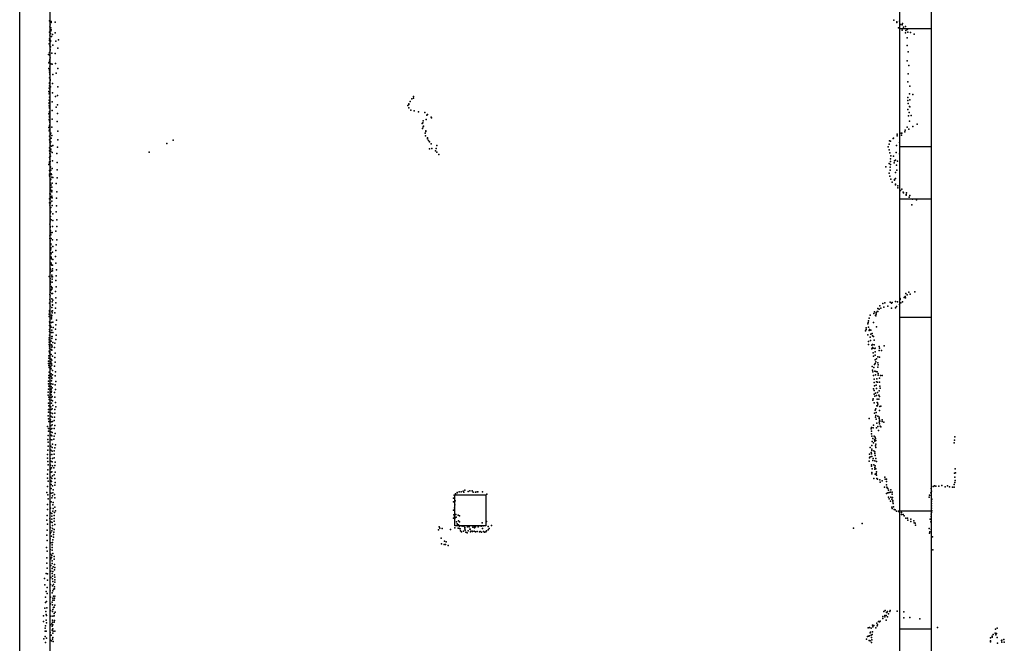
# Model space of a CAD drawing. Extents: x -16507 to -4451, y -8783 to 31162.
# Tile 5 of 11: x -16507 to -6694, y 4972 to 11188. Entities that reach past the tile are written whole.
import ezdxf

# ---------------------------------------------------------------- set-up
doc = ezdxf.new("R2010")
doc.units = 0
for name, color, linetype in [('P', 9, 'continuous'), ('ROOMS', 1, 'continuous'), ('WALLS', 3, 'continuous'), ('WINDOWS', 6, 'continuous')]:
    doc.layers.add(name, color=color, linetype=linetype)

msp = doc.modelspace()

# ---------------------------------------------------------------- linework, layer by layer
at = {"layer": 'P'}
for p in [(-16210, 11175), (-16205, 11116), (-16204, 11136), (-16196, 11105), (-16194, 11160), (-16192, 11169), (-16153, 11162), (-7794, 11184), (-7765, 11167), (-7764, 11158), (-7748, 11107), (-7740, 11174), (-7730, 11140), (-7711, 11135), (-7707, 11148), (-7697, 11114), (-7679, 11121), (-7661, 11091), (-7658, 11094), (-16209, 11062), (-16208, 10998), (-16205, 11032), (-16200, 11086), (-16200, 11051), (-16195, 11077), (-16193, 11085), (-16190, 11020), (-16179, 11039), (-16154, 11058), (-7713, 11082), (-7680, 11057), (-7674, 11080), (-7662, 11007), (-7655, 11064), (-7630, 11059), (-7591, 11042), (-16213, 10948), (-16210, 10980), (-16205, 10926), (-16201, 10979), (-16201, 10970), (-16199, 10916), (-16176, 10932), (-16146, 10973), (-16127, 10904), (-16120, 10987), (-7662, 10930), (-16218, 10842), (-16208, 10859), (-16205, 10832), (-16203, 10806), (-16202, 10889), (-16202, 10883), (-16186, 10854), (-16154, 10849), (-7653, 10866), (-16216, 10756), (-16215, 10700), (-16208, 10773), (-16205, 10790), (-16205, 10723), (-16197, 10746), (-16182, 10745), (-16151, 10751), (-16125, 10702), (-7663, 10776), (-7644, 10732), (-16210, 10683), (-16209, 10608), (-16208, 10666), (-16207, 10641), (-16206, 10649), (-16178, 10640), (-16144, 10656), (-7651, 10647), (-16213, 10504), (-16210, 10528), (-16209, 10558), (-16208, 10552), (-16204, 10583), (-16203, 10591), (-16201, 10517), (-16181, 10552), (-16128, 10518), (-7656, 10568), (-7636, 10525), (-16215, 10472), (-16213, 10448), (-16210, 10456), (-16208, 10416), (-16205, 10495), (-16205, 10408), (-16180, 10459), (-16149, 10422), (-16130, 10432), (-12583, 10422), (-12582, 10406), (-7654, 10411), (-7640, 10450), (-7605, 10441), (-16214, 10360), (-16214, 10351), (-16213, 10384), (-16213, 10328), (-16210, 10313), (-16210, 10304), (-16205, 10368), (-16182, 10368), (-16144, 10315), (-16129, 10339), (-12637, 10333), (-12630, 10341), (-12628, 10349), (-12627, 10310), (-12616, 10373), (-12598, 10399), (-7656, 10381), (-7651, 10351), (-7638, 10322), (-7635, 10318), (-7634, 10388), (-16216, 10248), (-16211, 10273), (-16210, 10265), (-16210, 10225), (-16209, 10217), (-16182, 10282), (-16129, 10251), (-12609, 10287), (-12575, 10279), (-12531, 10270), (-12468, 10262), (-12449, 10236), (-12442, 10244), (-12407, 10217), (-12401, 10208), (-7655, 10292), (-7650, 10228), (-7641, 10263), (-7622, 10234), (-16216, 10113), (-16213, 10193), (-16208, 10178), (-16208, 10129), (-16206, 10162), (-16205, 10138), (-16185, 10115), (-16183, 10196), (-16133, 10174), (-12496, 10153), (-12490, 10161), (-12487, 10178), (-12487, 10119), (-12483, 10126), (-12457, 10192), (-7663, 10115), (-7639, 10177), (-7606, 10123), (-7563, 10145), (-16214, 10080), (-16211, 10025), (-16210, 10089), (-16202, 10042), (-16198, 10058), (-16186, 10034), (-16127, 10078), (-12492, 10102), (-12465, 10057), (-12461, 10030), (-12460, 10073), (-12459, 10081), (-12441, 10010), (-7763, 10045), (-7761, 10031), (-7721, 10058), (-7719, 10037), (-7716, 10055), (-7684, 10071), (-7682, 10086), (-7644, 10095), (-16210, 9991), (-16207, 9967), (-16204, 9951), (-16203, 9935), (-16196, 9969), (-16193, 10008), (-16191, 9928), (-16177, 9932), (-16131, 9918), (-16127, 9991), (-15041, 9955), (-14976, 9986), (-12444, 10001), (-12431, 9982), (-12422, 9971), (-12406, 9951), (-12350, 9932), (-7852, 9920), (-7843, 9948), (-7837, 9980), (-7828, 9976), (-7803, 10004), (-7797, 10006), (-7770, 9934), (-7738, 9965), (-16209, 9879), (-16208, 9909), (-16208, 9813), (-16206, 9855), (-16206, 9822), (-16203, 9848), (-16201, 9826), (-16197, 9898), (-16197, 9878), (-16183, 9863), (-16138, 9854), (-15216, 9867), (-12424, 9900), (-12399, 9904), (-12364, 9879), (-12355, 9905), (-12351, 9867), (-12331, 9845), (-7843, 9890), (-7836, 9861), (-7825, 9831), (-7798, 9827), (-7772, 9865), (-7737, 9851), (-16215, 9743), (-16211, 9761), (-16210, 9770), (-16205, 9797), (-16203, 9774), (-16201, 9722), (-16180, 9779), (-16133, 9765), (-7876, 9720), (-7840, 9755), (-7833, 9716), (-7828, 9802), (-7828, 9773), (-7827, 9744), (-7791, 9762), (-7788, 9782), (-7779, 9788), (-7769, 9738), (-7758, 9776), (-16211, 9648), (-16209, 9684), (-16208, 9631), (-16207, 9623), (-16206, 9676), (-16203, 9712), (-16196, 9689), (-16192, 9652), (-16190, 9644), (-16185, 9619), (-16182, 9704), (-16134, 9691), (-7842, 9658), (-7836, 9629), (-7833, 9687), (-7779, 9663), (-7766, 9687), (-16203, 9597), (-16202, 9562), (-16199, 9590), (-16198, 9598), (-16198, 9545), (-16197, 9536), (-16186, 9519), (-16184, 9557), (-16176, 9614), (-16142, 9556), (-16133, 9611), (-7825, 9598), (-7811, 9567), (-7790, 9595), (-7790, 9588), (-7778, 9549), (-7778, 9541), (-7777, 9603), (-7755, 9531), (-16207, 9453), (-16203, 9515), (-16201, 9497), (-16201, 9448), (-16200, 9422), (-16198, 9480), (-16186, 9473), (-16186, 9427), (-16185, 9484), (-16136, 9471), (-7756, 9510), (-7730, 9484), (-7714, 9497), (-7702, 9469), (-7699, 9463), (-7673, 9446), (-7671, 9439), (-7668, 9462), (-7634, 9434), (-16210, 9403), (-16210, 9361), (-16206, 9339), (-16204, 9399), (-16199, 9362), (-16195, 9414), (-16186, 9377), (-16184, 9412), (-16182, 9335), (-16141, 9409), (-16139, 9333), (-7641, 9419), (-7616, 9341), (-7610, 9398), (-7568, 9391), (-16202, 9289), (-16202, 9258), (-16202, 9230), (-16200, 9311), (-16200, 9227), (-16198, 9317), (-16198, 9271), (-16175, 9252), (-16143, 9272), (-16205, 9148), (-16204, 9126), (-16203, 9172), (-16202, 9204), (-16194, 9191), (-16181, 9127), (-16176, 9185), (-16137, 9193), (-16205, 9032), (-16204, 9091), (-16203, 9116), (-16199, 9084), (-16197, 9062), (-16195, 9042), (-16183, 9065), (-16148, 9081), (-16137, 9125), (-16207, 9008), (-16204, 8974), (-16203, 8986), (-16196, 8954), (-16196, 8942), (-16193, 9007), (-16180, 8993), (-16143, 8942), (-16135, 8992), (-16199, 8889), (-16197, 8917), (-16197, 8903), (-16195, 8865), (-16194, 8854), (-16181, 8870), (-16178, 8926), (-16147, 8886), (-16200, 8768), (-16195, 8828), (-16194, 8761), (-16193, 8748), (-16192, 8816), (-16191, 8805), (-16187, 8740), (-16179, 8742), (-16176, 8797), (-16149, 8828), (-16146, 8760), (-16202, 8712), (-16202, 8669), (-16200, 8699), (-16191, 8680), (-16185, 8642), (-16181, 8704), (-16180, 8684), (-16141, 8693), (-16212, 8629), (-16203, 8548), (-16202, 8609), (-16201, 8580), (-16199, 8566), (-16186, 8625), (-16183, 8570), (-16182, 8600), (-16180, 8624), (-16148, 8587), (-16142, 8634), (-16206, 8449), (-16204, 8467), (-16202, 8532), (-16202, 8502), (-16198, 8489), (-16193, 8527), (-16188, 8517), (-16186, 8503), (-16185, 8459), (-16184, 8514), (-16181, 8459), (-16150, 8477), (-16144, 8524), (-7674, 8458), (-7661, 8444), (-7647, 8471), (-7633, 8451), (-7585, 8474), (-16209, 8361), (-16206, 8398), (-16204, 8383), (-16202, 8436), (-16186, 8406), (-16182, 8374), (-16181, 8341), (-16179, 8344), (-16178, 8392), (-16148, 8365), (-16146, 8415), (-7905, 8357), (-7886, 8366), (-7832, 8373), (-7817, 8361), (-7812, 8370), (-7777, 8380), (-7758, 8375), (-7738, 8350), (-7731, 8410), (-7731, 8400), (-7725, 8364), (-7710, 8374), (-7692, 8420), (-7681, 8427), (-7678, 8414), (-16212, 8251), (-16209, 8290), (-16208, 8274), (-16203, 8333), (-16186, 8319), (-16186, 8283), (-16184, 8267), (-16179, 8284), (-16155, 8267), (-16149, 8312), (-7993, 8259), (-7987, 8274), (-7972, 8267), (-7972, 8251), (-7961, 8280), (-7955, 8310), (-7954, 8279), (-7940, 8303), (-7935, 8335), (-7923, 8313), (-7896, 8321), (-7854, 8331), (-7817, 8311), (-7778, 8317), (-7769, 8328), (-16214, 8230), (-16211, 8177), (-16207, 8163), (-16191, 8241), (-16190, 8223), (-16189, 8205), (-16189, 8168), (-16185, 8240), (-16176, 8174), (-16145, 8146), (-16139, 8191), (-8053, 8155), (-8051, 8169), (-8048, 8185), (-8041, 8214), (-8031, 8241), (-7997, 8170), (-7978, 8238), (-7975, 8237), (-16211, 8139), (-16211, 8099), (-16210, 8080), (-16199, 8137), (-16193, 8124), (-16189, 8069), (-16186, 8093), (-16176, 8070), (-16174, 8118), (-16149, 8103), (-8077, 8085), (-8071, 8115), (-8070, 8099), (-8048, 8123), (-8041, 8088), (-8037, 8098), (-8025, 8053), (-8024, 8094), (-8012, 8061), (-7969, 8125), (-16214, 7972), (-16213, 8016), (-16213, 7995), (-16212, 7951), (-16208, 8044), (-16192, 7983), (-16187, 8031), (-16187, 8009), (-16183, 8031), (-16177, 7971), (-16156, 7964), (-16147, 8000), (-16143, 8043), (-8055, 8046), (-8048, 7950), (-8047, 7981), (-8030, 8022), (-8029, 7989), (-8009, 8036), (-8008, 7951), (-7998, 8030), (-7991, 7993), (-16213, 7885), (-16211, 7933), (-16210, 7867), (-16209, 7913), (-16190, 7945), (-16190, 7900), (-16188, 7925), (-16188, 7892), (-16183, 7932), (-16159, 7921), (-16154, 7865), (-8014, 7943), (-8014, 7906), (-8009, 7920), (-8000, 7912), (-8000, 7868), (-7991, 7948), (-7986, 7911), (-7981, 7876), (-7980, 7914), (-7941, 7929), (-7941, 7889), (-7938, 7913), (-7918, 7890), (-7891, 7935), (-16220, 7783), (-16219, 7762), (-16215, 7837), (-16215, 7815), (-16195, 7777), (-16194, 7803), (-16192, 7850), (-16190, 7762), (-16187, 7794), (-16179, 7832), (-16155, 7822), (-16154, 7773), (-7999, 7834), (-7982, 7844), (-7982, 7796), (-7981, 7762), (-7975, 7776), (-7969, 7807), (-7956, 7826), (-7954, 7768), (-7938, 7825), (-16217, 7740), (-16213, 7722), (-16212, 7674), (-16197, 7726), (-16194, 7659), (-16193, 7709), (-16185, 7745), (-16179, 7691), (-16159, 7734), (-16151, 7676), (-8012, 7729), (-8009, 7694), (-8004, 7676), (-7995, 7720), (-7987, 7749), (-7984, 7683), (-7974, 7682), (-7961, 7677), (-7955, 7723), (-7952, 7746), (-7950, 7662), (-16220, 7584), (-16220, 7557), (-16217, 7641), (-16215, 7618), (-16194, 7633), (-16192, 7558), (-16190, 7587), (-16187, 7611), (-16186, 7618), (-16181, 7649), (-16154, 7637), (-16146, 7580), (-7999, 7640), (-7991, 7572), (-7990, 7604), (-7979, 7648), (-7968, 7577), (-7966, 7609), (-7957, 7574), (-7950, 7644), (-7939, 7613), (-7937, 7573), (-7928, 7641), (-7912, 7642), (-16222, 7474), (-16221, 7504), (-16217, 7536), (-16193, 7530), (-16193, 7473), (-16192, 7504), (-16191, 7486), (-16183, 7519), (-16178, 7554), (-16160, 7473), (-16154, 7549), (-16151, 7502), (-7998, 7507), (-7992, 7490), (-7989, 7537), (-7979, 7465), (-7971, 7545), (-7968, 7510), (-7958, 7472), (-7941, 7489), (-7934, 7535), (-7932, 7514), (-16223, 7445), (-16219, 7365), (-16217, 7426), (-16214, 7401), (-16193, 7449), (-16191, 7423), (-16191, 7394), (-16190, 7366), (-16183, 7432), (-16181, 7388), (-16158, 7426), (-16149, 7373), (-8004, 7395), (-8000, 7408), (-7990, 7456), (-7990, 7370), (-7986, 7436), (-7969, 7443), (-7962, 7406), (-7960, 7371), (-7957, 7369), (-7945, 7444), (-7945, 7405), (-7938, 7430), (-16221, 7302), (-16219, 7274), (-16217, 7339), (-16196, 7328), (-16195, 7270), (-16193, 7302), (-16183, 7308), (-16180, 7263), (-16177, 7342), (-16158, 7264), (-16157, 7302), (-16145, 7328), (-7988, 7266), (-7981, 7297), (-7974, 7309), (-7972, 7273), (-7964, 7338), (-7958, 7340), (-7955, 7355), (-7938, 7291), (-7936, 7332), (-7925, 7335), (-16222, 7240), (-16221, 7208), (-16217, 7184), (-16199, 7200), (-16197, 7234), (-16193, 7178), (-16183, 7226), (-16180, 7184), (-16163, 7191), (-16159, 7225), (-8040, 7211), (-7977, 7226), (-7973, 7243), (-7970, 7207), (-7965, 7166), (-7956, 7237), (-7942, 7224), (-7941, 7211), (-7940, 7175), (-7938, 7195), (-7936, 7187), (-7912, 7199), (-7910, 7183), (-7894, 7175), (-16229, 7131), (-16220, 7113), (-16218, 7085), (-16198, 7105), (-16197, 7140), (-16195, 7078), (-16185, 7112), (-16183, 7149), (-16183, 7072), (-16163, 7112), (-16156, 7144), (-8020, 7109), (-8019, 7087), (-8017, 7121), (-8000, 7119), (-7996, 7146), (-7969, 7119), (-7956, 7132), (-7948, 7092), (-7939, 7159), (-7932, 7135), (-7926, 7130), (-16226, 7002), (-16223, 7043), (-16222, 6975), (-16199, 7003), (-16194, 7047), (-16187, 7001), (-16186, 7038), (-16167, 7007), (-16162, 7037), (-16152, 7063), (-8017, 7058), (-8013, 7035), (-8010, 6983), (-8003, 7014), (-7999, 6971), (-7990, 7037), (-7988, 7000), (-7985, 6986), (-7981, 7027), (-7979, 7012), (-7976, 6994), (-7195, 6971), (-7189, 6995), (-7187, 7028), (-16225, 6897), (-16223, 6937), (-16198, 6897), (-16197, 6937), (-16183, 6922), (-16182, 6886), (-16181, 6958), (-16162, 6891), (-16157, 6921), (-16151, 6950), (-8031, 6923), (-8020, 6874), (-8015, 6907), (-8014, 6942), (-8014, 6895), (-7995, 6891), (-7983, 6880), (-7978, 6940), (-7976, 6958), (-7975, 6923), (-16229, 6816), (-16228, 6853), (-16226, 6784), (-16204, 6851), (-16202, 6815), (-16197, 6787), (-16186, 6855), (-16184, 6781), (-16180, 6812), (-16164, 6858), (-16162, 6821), (-16153, 6776), (-8041, 6786), (-8038, 6856), (-8038, 6820), (-8030, 6830), (-8018, 6861), (-8013, 6834), (-8005, 6793), (-8001, 6815), (-7986, 6792), (-7985, 6863), (-7982, 6844), (-7976, 6813), (-7968, 6785), (-16227, 6702), (-16223, 6750), (-16199, 6748), (-16199, 6706), (-16194, 6676), (-16191, 6720), (-16186, 6681), (-16180, 6741), (-16165, 6721), (-16156, 6745), (-16154, 6676), (-8018, 6737), (-8016, 6751), (-8013, 6675), (-8010, 6709), (-7994, 6750), (-7984, 6724), (-7984, 6708), (-7982, 6739), (-7976, 6710), (-7967, 6681), (-7184, 6712), (-16229, 6658), (-16229, 6618), (-16223, 6588), (-16198, 6627), (-16196, 6592), (-16189, 6584), (-16185, 6613), (-16180, 6640), (-16163, 6652), (-16158, 6614), (-16153, 6576), (-8014, 6660), (-7994, 6613), (-7980, 6658), (-7970, 6664), (-7969, 6646), (-7966, 6613), (-7958, 6606), (-7935, 6602), (-7932, 6577), (-7911, 6592), (-7886, 6626), (-7883, 6607), (-7869, 6584), (-7867, 6606), (-7192, 6666), (-7187, 6626), (-7185, 6594), (-7179, 6672), (-16228, 6534), (-16193, 6555), (-16193, 6513), (-16179, 6541), (-16173, 6501), (-16158, 6549), (-12128, 6481), (-12106, 6481), (-12088, 6489), (-12081, 6479), (-12071, 6498), (-12038, 6484), (-12019, 6491), (-11997, 6491), (-11986, 6479), (-11964, 6479), (-11946, 6483), (-11941, 6480), (-11896, 6483), (-7889, 6528), (-7867, 6550), (-7866, 6528), (-7863, 6520), (-7856, 6513), (-7847, 6498), (-7829, 6478), (-7825, 6501), (-7810, 6479), (-7423, 6516), (-7420, 6487), (-7403, 6533), (-7391, 6540), (-7375, 6537), (-7345, 6538), (-7318, 6543), (-7283, 6532), (-7259, 6541), (-7239, 6530), (-7210, 6529), (-7194, 6527), (-7193, 6553), (-7188, 6573), (-16235, 6476), (-16226, 6452), (-16224, 6412), (-16194, 6467), (-16192, 6382), (-16188, 6423), (-16179, 6443), (-16175, 6471), (-16159, 6455), (-16156, 6421), (-12183, 6381), (-12182, 6417), (-12177, 6448), (-12167, 6390), (-12163, 6463), (-12147, 6475), (-12146, 6470), (-11852, 6457), (-7869, 6464), (-7856, 6471), (-7848, 6427), (-7842, 6476), (-7842, 6410), (-7827, 6389), (-7826, 6428), (-7816, 6408), (-7810, 6457), (-7808, 6425), (-7806, 6394), (-7805, 6383), (-7442, 6428), (-7438, 6448), (-7427, 6473), (-7424, 6446), (-7419, 6389), (-7416, 6408), (-16230, 6305), (-16229, 6356), (-16201, 6317), (-16178, 6351), (-16178, 6290), (-16173, 6375), (-16173, 6314), (-16157, 6330), (-16149, 6293), (-12182, 6297), (-12173, 6323), (-12169, 6352), (-7814, 6329), (-7811, 6314), (-7800, 6365), (-7799, 6333), (-7792, 6305), (-7782, 6301), (-7769, 6287), (-7750, 6288), (-7419, 6319), (-7418, 6364), (-7418, 6341), (-7417, 6293), (-16235, 6200), (-16234, 6247), (-16205, 6215), (-16200, 6273), (-16186, 6267), (-16186, 6239), (-16185, 6208), (-16164, 6247), (-16164, 6190), (-16162, 6217), (-16161, 6275), (-12184, 6219), (-12180, 6252), (-12172, 6231), (-12167, 6223), (-12161, 6256), (-12157, 6230), (-12138, 6248), (-12135, 6193), (-12125, 6242), (-11855, 6185), (-7740, 6274), (-7720, 6277), (-7719, 6255), (-7702, 6255), (-7692, 6241), (-7677, 6218), (-7658, 6220), (-7656, 6200), (-7626, 6208), (-7625, 6187), (-7596, 6193), (-7433, 6209), (-7423, 6259), (-7422, 6236), (-7420, 6277), (-16234, 6100), (-16231, 6158), (-16199, 6126), (-16197, 6181), (-16187, 6094), (-16182, 6176), (-16181, 6146), (-16180, 6117), (-16164, 6105), (-16156, 6155), (-12333, 6103), (-12327, 6134), (-12319, 6120), (-12295, 6117), (-12213, 6105), (-12171, 6122), (-12152, 6182), (-12147, 6161), (-12146, 6145), (-12136, 6119), (-12134, 6151), (-12124, 6182), (-12122, 6138), (-12122, 6116), (-12118, 6114), (-12113, 6094), (-12096, 6138), (-12085, 6088), (-12080, 6138), (-12070, 6126), (-12069, 6114), (-12066, 6100), (-12043, 6132), (-12037, 6094), (-12028, 6131), (-12019, 6109), (-12018, 6108), (-12014, 6084), (-12009, 6090), (-11997, 6089), (-11995, 6085), (-11990, 6130), (-11979, 6129), (-11979, 6088), (-11975, 6122), (-11963, 6131), (-11949, 6085), (-11936, 6134), (-11933, 6138), (-11918, 6087), (-11909, 6138), (-11897, 6171), (-11894, 6115), (-11887, 6143), (-11886, 6087), (-11861, 6084), (-11853, 6091), (-11838, 6137), (-11837, 6102), (-11829, 6115), (-11803, 6145), (-8196, 6119), (-8112, 6165), (-7593, 6174), (-7582, 6169), (-7579, 6150), (-7443, 6116), (-7435, 6084), (-7427, 6182), (-7422, 6107), (-16235, 6048), (-16234, 5996), (-16204, 6012), (-16203, 6067), (-16198, 6077), (-16189, 6040), (-16178, 6002), (-16171, 6056), (-16171, 6028), (-16167, 6079), (-12307, 6018), (-12272, 5988), (-12102, 6081), (-12061, 6078), (-12047, 6073), (-11965, 6083), (-11924, 6081), (-11905, 6080), (-11874, 6080), (-7439, 6069), (-7408, 6033), (-16241, 5925), (-16232, 5891), (-16204, 5905), (-16198, 5974), (-16184, 5899), (-16182, 5952), (-16182, 5925), (-16179, 5976), (-12303, 5964), (-12276, 5957), (-12262, 5956), (-12258, 5984), (-12235, 5946), (-7405, 5902), (-16235, 5825), (-16198, 5861), (-16195, 5812), (-16190, 5826), (-16185, 5847), (-16183, 5794), (-16176, 5866), (-16164, 5836), (-16164, 5810), (-16235, 5771), (-16232, 5721), (-16198, 5746), (-16197, 5692), (-16183, 5717), (-16182, 5767), (-16173, 5733), (-16161, 5757), (-16160, 5705), (-16157, 5728), (-16258, 5617), (-16244, 5667), (-16231, 5663), (-16231, 5602), (-16198, 5628), (-16182, 5666), (-16181, 5641), (-16179, 5615), (-16177, 5687), (-16159, 5655), (-16158, 5631), (-16155, 5605), (-16256, 5555), (-16234, 5529), (-16201, 5558), (-16180, 5543), (-16178, 5589), (-16171, 5559), (-16171, 5512), (-16160, 5536), (-16159, 5513), (-16155, 5580), (-16248, 5433), (-16244, 5489), (-16232, 5469), (-16202, 5495), (-16201, 5432), (-16182, 5473), (-16178, 5494), (-16178, 5400), (-16177, 5423), (-16170, 5441), (-16163, 5400), (-16161, 5422), (-16158, 5443), (-16256, 5323), (-16251, 5377), (-16239, 5387), (-16237, 5324), (-16201, 5366), (-16183, 5382), (-16179, 5356), (-16176, 5309), (-16171, 5328), (-16162, 5332), (-16158, 5351), (-7880, 5300), (-16271, 5247), (-16247, 5289), (-16244, 5201), (-16242, 5258), (-16239, 5250), (-16201, 5298), (-16196, 5243), (-16181, 5290), (-16180, 5202), (-16177, 5243), (-16163, 5268), (-16163, 5245), (-16153, 5283), (-7905, 5218), (-7903, 5238), (-7893, 5287), (-7886, 5248), (-7886, 5235), (-7872, 5250), (-7872, 5201), (-7869, 5278), (-7865, 5278), (-7859, 5287), (-7857, 5234), (-7848, 5266), (-7835, 5288), (-7831, 5297), (-7763, 5291), (-7696, 5286), (-7695, 5226), (-7637, 5230), (-7537, 5214), (-16269, 5188), (-16252, 5121), (-16249, 5147), (-16238, 5177), (-16201, 5157), (-16187, 5165), (-16184, 5103), (-16183, 5141), (-16180, 5181), (-16178, 5156), (-16177, 5115), (-16164, 5182), (-16160, 5200), (-8050, 5126), (-8039, 5128), (-8021, 5124), (-8008, 5151), (-8003, 5137), (-7995, 5150), (-7976, 5126), (-7965, 5172), (-7960, 5146), (-7957, 5155), (-7947, 5188), (-7938, 5186), (-7932, 5192), (-7360, 5130), (-6781, 5111), (-6765, 5121), (-16265, 5017), (-16254, 5094), (-16254, 5038), (-16243, 5093), (-16240, 5024), (-16203, 5078), (-16202, 5006), (-16193, 5052), (-16180, 5014), (-16177, 5073), (-16177, 5031), (-16174, 5092), (-16157, 5093), (-8066, 5012), (-8057, 5039), (-8048, 5044), (-8039, 5047), (-8031, 5075), (-8027, 5082), (-8020, 5052), (-8019, 5029), (-8014, 5006), (-8011, 5058), (-8007, 5086), (-6833, 5025), (-6816, 5044), (-6814, 5032), (-6804, 5058), (-6784, 5073), (-6777, 5055), (-6772, 5069), (-6765, 5031), (-6700, 5009), (-16249, 4978), (-16190, 4996), (-16173, 4988), (-8042, 5001), (-8031, 4997), (-8016, 4979), (-6832, 4987), (-6830, 4996), (-6761, 4973), (-6723, 5000), (-6719, 5003), (-6717, 4982), (-6694, 4983)]:
    msp.add_point(p, dxfattribs=at)
at = {"layer": 'ROOMS'}
msp.add_lwpolyline([(-16206.7, 27230.2), (-16206.7, -3761.03), (-16206.7, -3761.03), (-9172.24, -3761.03), (-7479.42, -3291.44), (-7479.42, -1245.26), (-7836.87, -1245.26), (-7836.87, -1125.26), (-7479.42, -1125.26), (-7479.42, 47.9), (-7733.58, 47.9), (-7733.58, 1314.9), (-7733.58, 4616.12), (-7734.08, 4616.12), (-7734.08, 17755.7)], dxfattribs=at)
at = {"layer": 'WALLS'}
for points in [[(-16206.7, 27230.2), (-16206.7, -3761.03), (-16356.7, -3821.03), (-16506.7, -3821.03), (-16506.7, 27230.2), (-16356.7, 27230.2)], [(-7424.08, 17605.7), (-7424.08, 4766.12), (-7568.58, 4616.12), (-7734.08, 4616.12), (-7734.08, 17755.7), (-7568.58, 17755.7)], [(-12171.4, 6451.19), (-11861.4, 6451.19), (-11861.4, 6141.19), (-12171.4, 6141.19), (-12171.4, 6451.19)]]:
    msp.add_lwpolyline(points, dxfattribs=at)
at = {"layer": 'WINDOWS'}
for points in [[(-7424.08, 11098.9), (-7424.08, 9918.95), (-7734.08, 9918.95), (-7734.08, 11098.9), (-7424.08, 11098.9)], [(-7424.08, 9400.26), (-7424.08, 8220.26), (-7734.08, 8220.26), (-7734.08, 9400.26), (-7424.08, 9400.26)], [(-7424.08, 6290.92), (-7424.08, 5110.92), (-7734.08, 5110.92), (-7734.08, 6290.92), (-7424.08, 6290.92)]]:
    msp.add_lwpolyline(points, dxfattribs=at)

doc.saveas('drawing.dxf')
